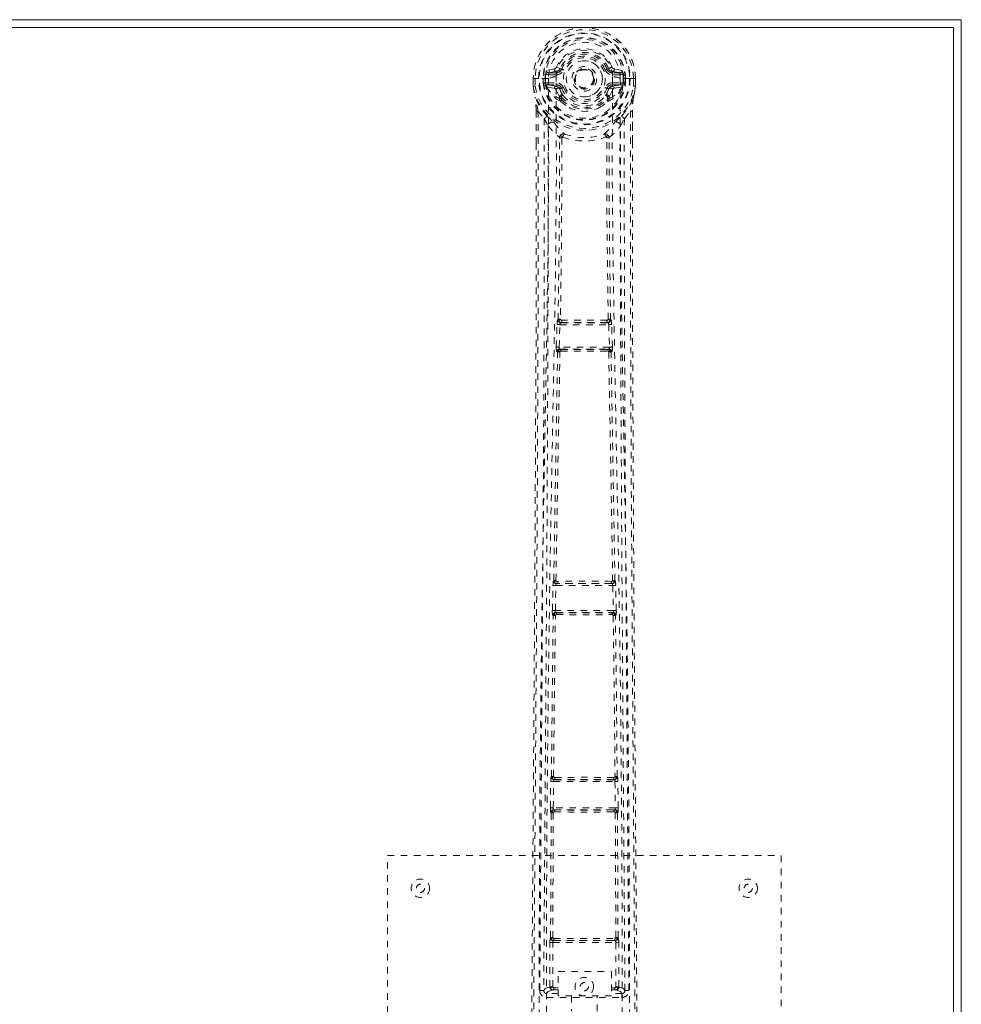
# Model space of a CAD drawing. Header units: inches. Extents: x 8.4 to 79.9, y 25.6 to 49.1.
# Tile 6 of 6: x 65.5 to 79.9, y 34 to 49.1. Entities that reach past the tile are written whole.
import ezdxf

# ---------------------------------------------------------------- set-up
doc = ezdxf.new("R2010")
doc.units = ezdxf.units.IN
doc.header["$MEASUREMENT"] = 0
doc.linetypes.add('SLD-Dashed', pattern=[0.075, 0.05, -0.025])
doc.linetypes.add('SLD-Solid', pattern=[0])

msp = doc.modelspace()

# ---------------------------------------------------------------- linework, layer by layer
at = {"color": 7, "linetype": 'SLD-Solid', "lineweight": 15}
for p, q in [((8.378, 49.05), (79.878, 49.05)), ((79.878, 49.05), (79.878, 25.55)), ((79.76, 48.932), (8.496, 48.932)), ((8.496, 48.932), (79.76, 48.932)), ((79.76, 25.669), (79.76, 48.932)), ((79.76, 48.932), (79.76, 25.669))]:
    msp.add_line(p, q, dxfattribs=at)
at = {"color": 7, "linetype": 'SLD-Dashed', "lineweight": 0}
for p, q in [((73.671, 48.3), (73.552, 48.277)), ((73.582, 48.24), (73.699, 48.261)), ((73.582, 48.24), (73.582, 48.21)), ((73.699, 48.24), (73.582, 48.24)), ((73.699, 48.261), (73.699, 48.24)), ((73.699, 48.21), (73.699, 48.24)), ((73.759, 48.304), (73.704, 48.327)), ((73.759, 48.304), (73.781, 48.295)), ((74.474, 48.295), (74.497, 48.304)), ((74.556, 48.261), (74.673, 48.24)), ((74.556, 48.261), (74.556, 48.24)), ((74.673, 48.24), (74.556, 48.24)), ((74.556, 48.21), (74.556, 48.24)), ((74.703, 48.277), (74.584, 48.3)), ((74.673, 48.21), (74.673, 48.24)), ((73.352, 48.155), (73.348, 48.154)), ((73.348, 48.155), (73.349, 48.038)), ((73.348, 48.154), (73.349, 48.038)), ((73.348, 48.154), (73.378, 48.154)), ((73.405, 48.154), (73.352, 48.155)), ((73.378, 48.154), (73.378, 48.038)), ((73.428, 48.154), (73.405, 48.154)), ((73.431, 48.154), (73.428, 48.154)), ((73.579, 48.154), (73.431, 48.154)), ((73.5, 48.082), (73.499, 48.154)), ((73.529, 48.083), (73.5, 48.081)), ((73.5, 48.081), (73.5, 48.082)), ((73.534, 48.154), (73.529, 48.154)), ((73.529, 48.154), (73.529, 48.083)), ((73.53, 48.082), (73.535, 48.063)), ((73.535, 48.077), (73.534, 48.154)), ((73.535, 48.063), (73.535, 48.077)), ((73.57, 48.088), (73.57, 48.058)), ((73.57, 48.088), (73.699, 48.088)), ((73.699, 48.21), (73.582, 48.21)), ((73.699, 48.088), (73.699, 48.058)), ((74.673, 48.21), (74.556, 48.21)), ((74.556, 48.088), (74.556, 48.058)), ((74.556, 48.088), (74.686, 48.088)), ((74.824, 48.154), (74.676, 48.154)), ((74.686, 48.058), (74.686, 48.088)), ((74.726, 48.082), (74.72, 48.063)), ((74.72, 48.063), (74.721, 48.077)), ((74.721, 48.154), (74.727, 48.154)), ((74.721, 48.077), (74.721, 48.154)), ((74.726, 48.083), (74.727, 48.154)), ((74.756, 48.081), (74.726, 48.083)), ((74.756, 48.154), (74.756, 48.082)), ((74.756, 48.082), (74.756, 48.081)), ((74.827, 48.154), (74.824, 48.154)), ((74.85, 48.154), (74.827, 48.154)), ((74.903, 48.155), (74.85, 48.154)), ((74.877, 48.038), (74.878, 48.154)), ((74.907, 48.154), (74.903, 48.155)), ((74.907, 48.038), (74.907, 48.155)), ((74.907, 48.154), (74.907, 48.038)), ((73.349, 48.038), (73.349, 48.033)), ((73.378, 48.038), (73.349, 48.038)), ((73.541, 48.04), (73.544, 48.036)), ((73.554, 48.025), (73.544, 48.036)), ((73.554, 48.025), (73.67, 48.004)), ((73.699, 48.034), (73.57, 48.058)), ((73.57, 48.058), (73.699, 48.058)), ((73.699, 48.034), (73.699, 48.058)), ((73.781, 48.004), (73.754, 47.993)), ((74.501, 47.993), (74.474, 48.004)), ((74.686, 48.058), (74.556, 48.034)), ((74.556, 48.034), (74.556, 48.058)), ((74.556, 48.058), (74.686, 48.058)), ((74.586, 48.004), (74.702, 48.025)), ((74.712, 48.036), (74.702, 48.025)), ((74.702, 48.025), (74.702, 48.025)), ((74.702, 48.025), (74.702, 48.025)), ((74.712, 48.036), (74.714, 48.04)), ((74.877, 48.038), (74.906, 48.038)), ((74.906, 48.033), (74.907, 48.038)), ((73.75, 47.847), (73.75, 47.876)), ((73.767, 47.802), (73.756, 47.82)), ((73.773, 47.88), (73.773, 47.851)), ((74.482, 47.851), (74.482, 47.88)), ((74.506, 47.847), (74.506, 47.876)), ((73.391, 47.657), (73.391, 47.165)), ((73.421, 47.656), (73.517, 47.54)), ((74.738, 47.54), (74.834, 47.656)), ((74.864, 47.657), (74.864, 47.19)), ((73.517, 47.54), (73.577, 47.429)), ((74.679, 47.429), (74.738, 47.54)), ((73.749, 47.252), (73.749, 47.252)), ((73.786, 47.249), (73.786, 47.249)), ((74.469, 47.249), (74.469, 47.249)), ((74.507, 47.252), (74.507, 47.252)), ((73.728, 44.476), (73.724, 44.475)), ((74.531, 44.475), (74.527, 44.476)), ((73.7, 44.058), (73.711, 44.4)), ((73.711, 44.4), (73.713, 44.428)), ((73.745, 44.056), (73.755, 44.398)), ((73.755, 44.398), (74.5, 44.398)), ((73.769, 44.428), (73.773, 44.43)), ((74.487, 44.428), (73.769, 44.428)), ((74.483, 44.43), (74.487, 44.428)), ((74.5, 44.398), (74.511, 44.056)), ((74.545, 44.4), (74.543, 44.428)), ((74.555, 44.058), (74.545, 44.4)), ((74.511, 44.056), (73.745, 44.056)), ((73.765, 44.022), (73.753, 44.026)), ((73.753, 44.026), (74.503, 44.026)), ((74.503, 44.026), (74.491, 44.022)), ((73.72, 43.979), (73.708, 43.983)), ((74.535, 43.979), (74.547, 43.983)), ((73.641, 40.038), (73.649, 40.419)), ((73.649, 40.419), (73.65, 40.447)), ((73.661, 40.495), (73.659, 40.494)), ((73.686, 40.037), (73.694, 40.418)), ((73.694, 40.418), (74.562, 40.418)), ((73.703, 40.448), (73.706, 40.449)), ((74.552, 40.448), (73.703, 40.448)), ((74.549, 40.449), (74.552, 40.448)), ((74.562, 40.418), (74.57, 40.037)), ((74.597, 40.494), (74.594, 40.495)), ((74.606, 40.419), (74.605, 40.447)), ((74.615, 40.038), (74.606, 40.419)), ((73.647, 39.963), (73.653, 39.96)), ((74.57, 40.037), (73.686, 40.037)), ((73.698, 40.004), (73.692, 40.007)), ((73.692, 40.007), (74.564, 40.007)), ((73.703, 39.975), (73.703, 39.975)), ((74.552, 39.975), (74.552, 39.975)), ((74.564, 40.007), (74.557, 40.004)), ((74.602, 39.96), (74.608, 39.963)), ((73.61, 37.029), (73.615, 37.427)), ((73.615, 37.427), (73.616, 37.455)), ((73.626, 37.503), (73.624, 37.502)), ((73.655, 37.028), (73.66, 37.427)), ((73.66, 37.427), (74.595, 37.427)), ((73.669, 37.457), (73.671, 37.458)), ((74.587, 37.457), (73.669, 37.457)), ((74.585, 37.458), (74.587, 37.457)), ((74.595, 37.427), (74.6, 37.028)), ((74.632, 37.502), (74.629, 37.503)), ((74.64, 37.427), (74.639, 37.455)), ((74.645, 37.029), (74.64, 37.427)), ((73.613, 35.046), (73.622, 36.951)), ((73.617, 36.954), (73.622, 36.951)), ((73.646, 35.047), (73.655, 36.953)), ((74.6, 37.028), (73.655, 37.028)), ((73.667, 36.996), (73.662, 36.998)), ((73.662, 36.998), (74.593, 36.998)), ((73.672, 36.966), (73.672, 36.966)), ((74.584, 36.966), (74.584, 36.966)), ((74.593, 36.998), (74.589, 36.996)), ((74.6, 36.953), (74.609, 35.047)), ((74.633, 36.951), (74.638, 36.954)), ((74.642, 35.046), (74.633, 36.951)), ((71.128, 36.3), (77.128, 36.3)), ((71.128, 28.3), (71.128, 36.3)), ((77.128, 36.3), (77.128, 28.3)), ((73.613, 35.046), (73.612, 35.046)), ((73.656, 35.001), (73.657, 35.001)), ((73.656, 35.001), (74.599, 35.001)), ((74.598, 35.001), (74.599, 35.001)), ((74.643, 35.046), (74.642, 35.046)), ((73.601, 34.297), (73.604, 34.971)), ((73.645, 34.297), (73.648, 34.971)), ((73.648, 34.971), (74.607, 34.971)), ((74.607, 34.971), (74.61, 34.297)), ((74.655, 34.297), (74.652, 34.971)), ((73.731, 34.158), (73.731, 34.53)), ((73.731, 34.53), (74.543, 34.53)), ((74.543, 34.53), (74.543, 34.158)), ((73.661, 34.282), (73.661, 34.252)), ((73.661, 34.282), (73.731, 34.282)), ((73.661, 34.252), (73.731, 34.252)), ((74.543, 34.282), (74.595, 34.282)), ((74.543, 34.252), (74.595, 34.252)), ((74.595, 34.282), (74.595, 34.252)), ((74.655, 34.297), (74.61, 34.297)), ((73.509, 34.244), (73.509, 34.242)), ((73.509, 34.242), (73.509, 34.232)), ((73.553, 34.195), (73.553, 34.135)), ((73.731, 34.195), (73.553, 34.195)), ((73.553, 34.135), (74.702, 34.135)), ((74.543, 34.158), (73.731, 34.158)), ((73.933, 34.158), (73.933, 33.925)), ((74.323, 33.925), (74.323, 34.158)), ((74.702, 34.195), (74.543, 34.195)), ((74.702, 34.135), (74.702, 34.195)), ((74.746, 34.232), (74.747, 34.242)), ((74.747, 34.242), (74.747, 34.244))]:
    msp.add_line(p, q, dxfattribs=at)
at = {"color": 7, "linetype": 'SLD-Dashed', "lineweight": 0, "flags": 128}
for points in [[(73.697, 48.179), (73.703, 48.258), (73.726, 48.334), (73.766, 48.404), (73.821, 48.465), (73.887, 48.515), (73.962, 48.552), (74.044, 48.574), (74.128, 48.581), (74.212, 48.574), (74.293, 48.552), (74.368, 48.515), (74.435, 48.465), (74.489, 48.404), (74.529, 48.334), (74.553, 48.258), (74.558, 48.179)], [(73.582, 48.21), (73.559, 48.215), (73.54, 48.228)], [(73.809, 48.283), (73.803, 48.286), (73.798, 48.288), (73.794, 48.29), (73.789, 48.291), (73.786, 48.293), (73.783, 48.294), (73.782, 48.295), (73.781, 48.295)], [(74.447, 48.283), (74.452, 48.286), (74.457, 48.288), (74.462, 48.29), (74.466, 48.291), (74.469, 48.293), (74.472, 48.294), (74.474, 48.295), (74.474, 48.295)], [(74.716, 48.228), (74.696, 48.215), (74.673, 48.21)], [(73.348, 48.154), (73.348, 48.154), (73.348, 48.154)], [(73.44, 33.253), (73.441, 35.348), (73.452, 37.442), (73.474, 39.535), (73.507, 41.625), (73.53, 42.937), (73.554, 44.247), (73.574, 45.553), (73.584, 46.856), (73.58, 48.154)], [(73.53, 48.082), (73.529, 48.083), (73.529, 48.083)], [(73.535, 48.077), (73.551, 48.086), (73.57, 48.088)], [(73.548, 33.308), (73.549, 35.175), (73.559, 37.04), (73.578, 38.905), (73.606, 40.768), (73.633, 42.257), (73.662, 43.743), (73.688, 45.226), (73.702, 46.705), (73.697, 48.179)], [(74.558, 48.179), (74.553, 46.705), (74.568, 45.226), (74.593, 43.743), (74.622, 42.257), (74.65, 40.768), (74.678, 38.905), (74.696, 37.04), (74.706, 35.175), (74.707, 33.308)], [(74.816, 33.253), (74.815, 35.348), (74.803, 37.442), (74.781, 39.535), (74.749, 41.625), (74.725, 42.937), (74.701, 44.247), (74.682, 45.553), (74.671, 46.856), (74.676, 48.154)], [(74.686, 48.088), (74.704, 48.086), (74.721, 48.077)], [(74.726, 48.083), (74.726, 48.082), (74.726, 48.082)], [(74.727, 48.154), (74.73, 48.154), (74.737, 48.154), (74.746, 48.154), (74.756, 48.154)], [(74.907, 48.154), (74.908, 48.154), (74.907, 48.154)], [(73.349, 48.038), (73.362, 47.944), (73.377, 47.87)], [(73.349, 48.033), (73.35, 48.033), (73.352, 48.034), (73.355, 48.034), (73.358, 48.035), (73.363, 48.035), (73.368, 48.036), (73.373, 48.037), (73.378, 48.038)], [(73.349, 48.038), (73.349, 48.038), (73.349, 48.038)], [(73.349, 48.033), (73.361, 47.946), (73.379, 47.859)], [(73.697, 47.982), (73.684, 47.999), (73.67, 48.004)], [(73.75, 47.876), (73.722, 47.923), (73.697, 47.982)], [(73.809, 48.016), (73.803, 48.013), (73.798, 48.011), (73.794, 48.009), (73.789, 48.007), (73.786, 48.006), (73.783, 48.005), (73.782, 48.004), (73.781, 48.004)], [(74.447, 48.016), (74.452, 48.013), (74.457, 48.011), (74.462, 48.009), (74.466, 48.007), (74.469, 48.006), (74.472, 48.005), (74.474, 48.004), (74.474, 48.004)], [(74.453, 47.894), (74.478, 47.937), (74.501, 47.993)], [(74.506, 47.876), (74.533, 47.923), (74.558, 47.982)], [(74.558, 47.982), (74.572, 47.999), (74.586, 48.004)], [(74.876, 47.859), (74.893, 47.936), (74.906, 48.033)], [(74.906, 48.033), (74.905, 48.033), (74.904, 48.034), (74.901, 48.034), (74.897, 48.035), (74.893, 48.035), (74.888, 48.036), (74.882, 48.037), (74.877, 48.038)], [(74.907, 48.038), (74.894, 47.944), (74.878, 47.87)], [(74.907, 48.038), (74.907, 48.038), (74.906, 48.038)], [(73.377, 47.87), (73.378, 47.864), (73.379, 47.859)], [(73.56, 47.581), (73.459, 47.704), (73.379, 47.859)], [(73.767, 47.802), (73.844, 47.74), (73.896, 47.712)], [(74.359, 47.712), (74.412, 47.74), (74.488, 47.802)], [(74.696, 47.581), (74.796, 47.704), (74.876, 47.859)], [(74.876, 47.859), (74.878, 47.864), (74.878, 47.87)], [(73.421, 47.656), (73.423, 46.961), (73.424, 46.233), (73.424, 45.472), (73.422, 44.678), (73.42, 43.894), (73.417, 43.224), (73.414, 42.591), (73.411, 41.918), (73.407, 41.204), (73.406, 41.008), (73.404, 40.81), (73.403, 40.609), (73.402, 40.406), (73.401, 40.291), (73.4, 40.045), (73.398, 39.776), (73.395, 39.345), (73.391, 38.864), (73.388, 38.333), (73.384, 37.752), (73.381, 37.362), (73.378, 36.952), (73.375, 36.547), (73.372, 36.165), (73.37, 35.797), (73.365, 35.177), (73.361, 34.603), (73.357, 34.076), (73.354, 33.594), (73.351, 33.158)], [(73.391, 47.657), (73.391, 47.656), (73.392, 47.656), (73.393, 47.656)], [(73.393, 47.656), (73.394, 47.376), (73.394, 47.165)], [(74.834, 47.656), (74.832, 46.806), (74.832, 45.916), (74.833, 44.987), (74.835, 44.021), (74.838, 43.231), (74.841, 42.6), (74.844, 41.926), (74.848, 41.209), (74.85, 41.013), (74.851, 40.813), (74.852, 40.611), (74.853, 40.406), (74.854, 40.288), (74.856, 40.039), (74.858, 39.767), (74.861, 39.333), (74.864, 38.851), (74.868, 38.322), (74.872, 37.744), (74.875, 37.357), (74.878, 36.951), (74.881, 36.503), (74.884, 36.06), (74.887, 35.644), (74.89, 35.154), (74.894, 34.709), (74.897, 34.309), (74.899, 33.954), (74.901, 33.644), (74.903, 33.379), (74.905, 33.158)], [(74.861, 47.19), (74.861, 47.374), (74.862, 47.656)], [(74.862, 47.656), (74.863, 47.656), (74.864, 47.656), (74.864, 47.657)], [(73.517, 47.54), (73.518, 46.313), (73.517, 45.082), (73.512, 43.838), (73.506, 42.577), (73.499, 41.363), (73.491, 40.149), (73.49, 39.976), (73.488, 39.799), (73.487, 39.617), (73.486, 39.43), (73.485, 39.238), (73.484, 39.112), (73.482, 38.897), (73.48, 38.654), (73.478, 38.385), (73.476, 38.065), (73.473, 37.715), (73.471, 37.332), (73.468, 36.975), (73.466, 36.656), (73.464, 36.394), (73.462, 36.165), (73.461, 35.97), (73.46, 35.88), (73.459, 35.745), (73.458, 35.612), (73.457, 35.48), (73.456, 35.35), (73.452, 34.782), (73.448, 34.24)], [(73.655, 47.493), (73.664, 47.484), (73.67, 47.478)], [(74.586, 47.478), (74.591, 47.484), (74.6, 47.493)], [(74.807, 34.24), (74.803, 34.868), (74.798, 35.53), (74.796, 35.799), (74.794, 36.006), (74.793, 36.198), (74.791, 36.421), (74.789, 36.68), (74.787, 36.971), (74.785, 37.294), (74.782, 37.643), (74.78, 37.969), (74.778, 38.269), (74.776, 38.542), (74.772, 39.113), (74.767, 39.77), (74.763, 40.426), (74.758, 41.045), (74.754, 41.726), (74.748, 42.876), (74.742, 44.041), (74.739, 45.223), (74.737, 46.385), (74.738, 47.54)], [(73.577, 47.429), (73.573, 44.132), (73.556, 40.835), (73.532, 37.538), (73.508, 34.24)], [(73.577, 47.429), (73.657, 47.335), (73.749, 47.252)], [(74.507, 47.252), (74.599, 47.335), (74.679, 47.429)], [(74.747, 34.24), (74.723, 37.538), (74.7, 40.835), (74.682, 44.132), (74.679, 47.429)], [(73.391, 47.165), (73.391, 44.033), (73.372, 40.408), (73.347, 36.784), (73.321, 33.159)], [(73.728, 44.476), (73.746, 45.862), (73.751, 47.243)], [(73.796, 47.259), (73.792, 47.269), (73.785, 47.276), (73.777, 47.28), (73.769, 47.28), (73.762, 47.277), (73.755, 47.271), (73.751, 47.262), (73.749, 47.252)], [(73.786, 47.249), (73.781, 45.866), (73.764, 44.48)], [(73.796, 47.259), (73.79, 47.255), (73.787, 47.252), (73.787, 47.251), (73.786, 47.249)], [(74.507, 47.252), (74.505, 47.262), (74.5, 47.271), (74.494, 47.277), (74.486, 47.28), (74.478, 47.28), (74.47, 47.276), (74.464, 47.269), (74.459, 47.259)], [(74.469, 47.249), (74.469, 47.251), (74.468, 47.252), (74.466, 47.255), (74.459, 47.259)], [(74.492, 44.48), (74.474, 45.866), (74.469, 47.249)], [(74.527, 44.476), (74.51, 45.862), (74.504, 47.243)], [(74.864, 47.19), (74.865, 44.033), (74.883, 40.408), (74.909, 36.784), (74.935, 33.159)], [(73.764, 44.48), (73.754, 44.475), (73.747, 44.467), (73.743, 44.459), (73.743, 44.45), (73.746, 44.442), (73.753, 44.436), (73.762, 44.431), (73.773, 44.43)], [(74.483, 44.43), (74.493, 44.431), (74.503, 44.436), (74.509, 44.442), (74.512, 44.45), (74.512, 44.459), (74.508, 44.467), (74.501, 44.475), (74.492, 44.48)], [(73.711, 44.4), (73.713, 44.4), (73.716, 44.4), (73.72, 44.4), (73.726, 44.399), (73.732, 44.399), (73.74, 44.399), (73.747, 44.399), (73.755, 44.398)], [(73.769, 44.428), (73.769, 44.428), (73.768, 44.428), (73.768, 44.428), (73.766, 44.428), (73.764, 44.426), (73.76, 44.419), (73.757, 44.41), (73.756, 44.404), (73.755, 44.398)], [(74.5, 44.398), (74.499, 44.404), (74.498, 44.41), (74.495, 44.419), (74.491, 44.426), (74.487, 44.428), (74.487, 44.428), (74.487, 44.428)], [(74.5, 44.398), (74.508, 44.399), (74.516, 44.399), (74.523, 44.399), (74.529, 44.399), (74.535, 44.4), (74.539, 44.4), (74.543, 44.4), (74.545, 44.4)], [(73.7, 44.058), (73.702, 44.058), (73.705, 44.058), (73.71, 44.058), (73.715, 44.057), (73.722, 44.057), (73.729, 44.057), (73.737, 44.057), (73.745, 44.056)], [(73.765, 44.022), (73.755, 44.021), (73.747, 44.018), (73.742, 44.013), (73.739, 44.006), (73.739, 44), (73.742, 43.993), (73.747, 43.987), (73.755, 43.982)], [(73.745, 44.056), (73.745, 44.051), (73.745, 44.045), (73.745, 44.04), (73.746, 44.036), (73.749, 44.029), (73.753, 44.026)], [(74.5, 43.982), (74.508, 43.987), (74.514, 43.993), (74.517, 44), (74.517, 44.006), (74.514, 44.013), (74.508, 44.018), (74.5, 44.021), (74.491, 44.022)], [(74.503, 44.026), (74.506, 44.029), (74.509, 44.036), (74.51, 44.04), (74.511, 44.045), (74.511, 44.051), (74.511, 44.056)], [(74.511, 44.056), (74.519, 44.057), (74.526, 44.057), (74.534, 44.057), (74.54, 44.057), (74.546, 44.058), (74.55, 44.058), (74.553, 44.058), (74.555, 44.058)], [(73.661, 40.495), (73.69, 42.239), (73.72, 43.979)], [(73.695, 40.497), (73.725, 42.241), (73.755, 43.982)], [(74.5, 43.982), (74.531, 42.241), (74.56, 40.497)], [(74.594, 40.495), (74.565, 42.239), (74.535, 43.979)], [(73.649, 40.419), (73.651, 40.419), (73.654, 40.419), (73.658, 40.419), (73.664, 40.419), (73.67, 40.419), (73.678, 40.418), (73.686, 40.418), (73.694, 40.418)], [(73.695, 40.497), (73.686, 40.492), (73.68, 40.485), (73.676, 40.477), (73.676, 40.468), (73.68, 40.461), (73.686, 40.455), (73.695, 40.451), (73.706, 40.449)], [(74.549, 40.449), (74.56, 40.451), (74.569, 40.455), (74.576, 40.461), (74.579, 40.468), (74.579, 40.477), (74.576, 40.485), (74.569, 40.492), (74.56, 40.497)], [(74.562, 40.418), (74.56, 40.429), (74.558, 40.439), (74.555, 40.445), (74.552, 40.448), (74.552, 40.448)], [(74.562, 40.418), (74.577, 40.418), (74.592, 40.419), (74.602, 40.419), (74.606, 40.419)], [(73.626, 37.503), (73.638, 38.732), (73.653, 39.96)], [(73.641, 40.038), (73.642, 40.038), (73.646, 40.038), (73.65, 40.038), (73.656, 40.038), (73.662, 40.037), (73.669, 40.037), (73.677, 40.037), (73.686, 40.037)], [(73.659, 37.505), (73.671, 38.734), (73.687, 39.962)], [(73.698, 40.004), (73.689, 40.003), (73.68, 39.999), (73.674, 39.994), (73.671, 39.987), (73.67, 39.98), (73.673, 39.973), (73.679, 39.967), (73.687, 39.962)], [(74.568, 39.962), (74.576, 39.967), (74.582, 39.973), (74.585, 39.98), (74.585, 39.987), (74.581, 39.994), (74.575, 39.999), (74.567, 40.003), (74.557, 40.004)], [(74.568, 39.962), (74.584, 38.734), (74.596, 37.505)], [(74.57, 40.037), (74.578, 40.037), (74.586, 40.037), (74.593, 40.037), (74.6, 40.038), (74.605, 40.038), (74.61, 40.038), (74.613, 40.038), (74.615, 40.038)], [(74.629, 37.503), (74.617, 38.732), (74.602, 39.96)], [(73.615, 37.427), (73.617, 37.427), (73.62, 37.427), (73.624, 37.427), (73.63, 37.427), (73.636, 37.427), (73.644, 37.427), (73.652, 37.427), (73.66, 37.427)], [(73.659, 37.505), (73.651, 37.499), (73.644, 37.492), (73.641, 37.485), (73.641, 37.477), (73.645, 37.469), (73.652, 37.463), (73.661, 37.459), (73.671, 37.458)], [(74.585, 37.458), (74.595, 37.459), (74.604, 37.463), (74.61, 37.469), (74.614, 37.477), (74.614, 37.485), (74.611, 37.492), (74.605, 37.499), (74.596, 37.505)], [(74.595, 37.427), (74.611, 37.427), (74.626, 37.427), (74.636, 37.427), (74.64, 37.427)], [(73.61, 37.029), (73.612, 37.029), (73.615, 37.029), (73.62, 37.028), (73.625, 37.028), (73.632, 37.028), (73.639, 37.028), (73.647, 37.028), (73.655, 37.028)], [(73.667, 36.996), (73.657, 36.995), (73.648, 36.991), (73.642, 36.986), (73.639, 36.979), (73.638, 36.972), (73.641, 36.964), (73.647, 36.958), (73.655, 36.953)], [(74.6, 36.953), (74.608, 36.958), (74.614, 36.964), (74.617, 36.972), (74.617, 36.979), (74.613, 36.986), (74.607, 36.991), (74.598, 36.995), (74.589, 36.996)], [(74.6, 37.028), (74.608, 37.028), (74.616, 37.028), (74.624, 37.028), (74.63, 37.028), (74.636, 37.028), (74.64, 37.029), (74.643, 37.029), (74.645, 37.029)], [(73.646, 35.047), (73.638, 35.042), (73.632, 35.035), (73.629, 35.028), (73.629, 35.02), (73.632, 35.012), (73.639, 35.006), (73.647, 35.003), (73.657, 35.001)], [(73.664, 35.033), (73.894, 35.033), (74.128, 35.033), (74.362, 35.033), (74.592, 35.033)], [(73.671, 35.002), (73.782, 35.002), (73.895, 35.002), (74.008, 35.002), (74.121, 35.002), (74.249, 35.002), (74.376, 35.002), (74.484, 35.002), (74.585, 35.002)], [(74.598, 35.001), (74.608, 35.003), (74.617, 35.006), (74.623, 35.012), (74.627, 35.02), (74.627, 35.028), (74.624, 35.035), (74.618, 35.042), (74.609, 35.047)], [(73.604, 34.971), (73.605, 34.971), (73.608, 34.971), (73.613, 34.971), (73.618, 34.971), (73.625, 34.971), (73.632, 34.971), (73.64, 34.971), (73.648, 34.971)], [(74.607, 34.971), (74.615, 34.971), (74.623, 34.971), (74.63, 34.971), (74.637, 34.971), (74.643, 34.971), (74.647, 34.971), (74.65, 34.971), (74.652, 34.971)], [(73.601, 34.297), (73.532, 34.269), (73.511, 34.243)], [(73.553, 34.195), (73.576, 34.223), (73.645, 34.252)], [(73.601, 34.297), (73.602, 34.297), (73.605, 34.297), (73.61, 34.297), (73.615, 34.297), (73.622, 34.297), (73.629, 34.297), (73.637, 34.297), (73.645, 34.297)], [(73.645, 34.297), (73.634, 34.294), (73.625, 34.288), (73.619, 34.281), (73.617, 34.273), (73.619, 34.265), (73.625, 34.258), (73.634, 34.254), (73.645, 34.252)], [(74.61, 34.252), (74.621, 34.254), (74.63, 34.258), (74.636, 34.265), (74.638, 34.273), (74.636, 34.281), (74.63, 34.288), (74.621, 34.294), (74.61, 34.297)], [(74.61, 34.252), (74.679, 34.223), (74.702, 34.195)], [(74.747, 34.24), (74.724, 34.269), (74.655, 34.297)]]:
    msp.add_lwpolyline(points, dxfattribs=at)
at = {"color": 7, "linetype": 'SLD-Dashed', "lineweight": 0}
for centre, radius in [((74.128, 48.149), 0.7), ((74.128, 48.149), 0.69), ((74.128, 48.149), 0.623), ((74.128, 48.149), 0.32), ((74.128, 48.149), 0.275), ((74.128, 48.149), 0.188), ((74.128, 48.149), 0.157), ((74.128, 48.149), 0.142), ((74.128, 48.149), 0.139), ((74.128, 48.149), 0.138), ((71.628, 35.8), 0.14), ((76.628, 35.8), 0.14), ((71.628, 35.8), 0.0625), ((76.628, 35.8), 0.0625), ((74.128, 34.3), 0.141), ((74.128, 34.3), 0.0625)]:
    msp.add_circle(centre, radius, dxfattribs=at)
for centre, radius, start, end in [((74.128, 48.149), 0.78, 0.3688, 179.6312), ((74.128, 48.149), 0.78, 0, 179.6393), ((74.128, 48.149), 0.75, 0.3649, 179.6351), ((74.128, 48.149), 0.629, 0.4518, 179.5482), ((74.128, 48.149), 0.599, 0.4517, 179.5483), ((74.128, 48.158), 0.548, 359.5912, 180.4088), ((74.128, 48.149), 0.459, 22.774, 157.226), ((74.128, 48.149), 0.4, 22.774, 157.226), ((74.128, 48.149), 0.376, 22.774, 157.226), ((74.128, 48.149), 0.346, 22.7736, 157.2264), ((74.128, 48.149), 0.275, 90, 270), ((74.128, 48.149), 0.275, 270, 90), ((74.128, 48.149), 0.593, 172.3909, 179.5504), ((73.744, 48.201), 0.206, 158.3419, 172.342), ((73.581, 48.27), 0.0299, 167.8915, 271.9526), ((73.7, 48.291), 0.0301, 162.3463, 268.5822), ((73.662, 48.345), 0.0455, 281.3779, 337.4463), ((73.693, 48.332), 0.0714, 274.7487, 337.1357), ((73.699, 48.329), 0.089, 270, 337.226), ((73.699, 48.329), 0.119, 270.0015, 337.2245), ((74.556, 48.329), 0.119, 202.7755, 269.9985), ((74.556, 48.329), 0.089, 202.774, 270), ((74.962, 47.273), 1.131, 111.2704, 114.2771), ((74.562, 48.332), 0.0714, 202.8748, 265.2401), ((74.593, 48.345), 0.0454, 202.4594, 258.7164), ((74.556, 48.291), 0.0301, 271.4522, 17.6193), ((74.674, 48.27), 0.0299, 268.0451, 12.1109), ((74.512, 48.201), 0.206, 7.658, 21.6581), ((74.128, 48.149), 0.593, 0.4496, 7.6091), ((73.52, 48.968), 0.814, 268.5055, 270.5917), ((74.128, 48.149), 0.632, 186.2253, 353.7747), ((74.128, 48.149), 0.602, 186.4272, 353.5728), ((73.694, 47.898), 0.281, 89.3582, 113.9465), ((73.699, 47.969), 0.119, 22.7755, 89.9985), ((74.556, 47.969), 0.119, 90.0015, 157.2245), ((74.559, 47.884), 0.295, 66.6391, 90.0567), ((74.885, 49.491), 1.336, 269.6911, 270.959), ((73.378, 48.038), 0.03, 180.3597, 185.4274), ((74.128, 48.149), 0.787, 188.4818, 351.5182), ((74.128, 48.149), 0.758, 188.4818, 351.5182), ((73.612, 48.07), 0.0768, 185.3333, 203.2307), ((73.569, 48.028), 0.0305, 89.0204, 157.2867), ((73.991, 48.239), 0.491, 204.4634, 242.9725), ((73.932, 48.243), 0.436, 209.9189, 245.3124), ((73.699, 48.004), 0.0299, 91.0345, 179.13), ((73.728, 47.976), 0.031, 31.813, 169.947), ((73.699, 47.969), 0.089, 22.774, 90), ((73.693, 47.969), 0.0651, 21.3263, 85.0685), ((74.194, 48.146), 0.466, 199.2251, 212.8209), ((74.128, 48.149), 0.376, 202.774, 337.226), ((74.128, 48.149), 0.346, 202.7736, 337.2264), ((74.556, 47.969), 0.089, 90, 157.226), ((74.267, 48.238), 0.489, 296.9329, 335.6185), ((74.562, 47.969), 0.0651, 94.9297, 158.6755), ((74.528, 47.976), 0.031, 10.0472, 148.1945), ((74.323, 48.244), 0.437, 294.7121, 330.0435), ((74.556, 48.004), 0.03, 0.9408, 88.8947), ((74.686, 48.028), 0.0305, 22.7133, 90.9839), ((74.614, 48.078), 0.108, 339.3431, 352.093), ((72.179, 47.684), 1.212, 358.7185, 8.8307), ((69.717, 46.998), 3.762, 10.0631, 13.2269), ((73.78, 47.873), 0.0305, 42.6537, 174.2953), ((73.771, 47.822), 0.0583, 88.1981, 111.6915), ((73.771, 47.792), 0.0585, 88.1904, 111.6171), ((73.794, 47.843), 0.044, 174.849, 210.5379), ((73.808, 47.795), 0.0414, 126.9753, 169.7882), ((73.803, 47.853), 0.0406, 91.2121, 138.2197), ((74.128, 48.16), 0.452, 218.313, 321.6874), ((73.805, 47.851), 0.0322, 181.2489, 226.7836), ((74.128, 48.184), 0.496, 225.9957, 314.0043), ((74.128, 48.144), 0.41, 217.5695, 322.4305), ((74.475, 47.873), 0.0305, 5.7038, 137.3472), ((74.452, 47.853), 0.0406, 41.7776, 88.7906), ((74.45, 47.851), 0.0322, 313.2154, 358.7522), ((74.446, 47.794), 0.0423, 10.6869, 52.5497), ((74.484, 47.822), 0.0583, 68.312, 91.7984), ((74.484, 47.792), 0.0585, 68.3839, 91.8085), ((74.444, 47.846), 0.0618, 315.5532, 1.0086), ((78.544, 46.997), 3.767, 166.7758, 169.9355), ((76.075, 47.684), 1.212, 171.166, 181.2835), ((73.415, 48.072), 0.417, 267.0349, 270.8729), ((74.128, 48.129), 0.477, 240.9734, 299.0077), ((74.841, 48.079), 0.424, 269.1465, 272.8876), ((74.117, 46.956), 0.837, 131.7246, 135.7276), ((75.097, 49.151), 2.198, 225.6109, 228.9948), ((73.638, 47.426), 0.0608, 58.0489, 177.7544), ((74.394, 47.985), 0.885, 215.0189, 230.1583), ((73.861, 47.986), 0.885, 309.8452, 324.9796), ((74.618, 47.426), 0.0608, 2.2677, 121.929), ((73.159, 49.151), 2.197, 311.0044, 314.3895), ((74.139, 46.956), 0.837, 44.2724, 48.2754), ((73.809, 47.248), 0.0608, 72.7838, 176.5526), ((73.738, 47.244), 0.0129, 353.7433, 34.0801), ((73.783, 47.158), 0.0911, 87.6197, 110.3338), ((73.877, 47.24), 0.0829, 126.7458, 166.3282), ((74.127, 48.166), 0.965, 249.9314, 290.0881), ((74.128, 48.094), 0.843, 249.1446, 290.8601), ((74.446, 47.248), 0.0608, 3.4479, 107.2157), ((74.378, 47.24), 0.0829, 13.6678, 53.2582), ((74.473, 47.158), 0.0911, 69.6642, 92.38), ((74.518, 47.244), 0.0139, 147.4219, 184.7547), ((73.797, 44.432), 0.0844, 149.4098, 182.7376), ((73.769, 44.474), 0.0451, 178.377, 269.1298), ((73.757, 44.375), 0.106, 86.4211, 105.8506), ((73.773, 44.475), 0.0451, 178.3435, 269.117), ((73.784, 44.486), 0.0218, 195.9587, 264.9633), ((73.838, 44.456), 0.0556, 171.8541, 207.4189), ((74.128, 10.826), 33.64, 89.4122, 90.5879), ((74.418, 44.456), 0.0557, 332.5957, 8.1286), ((74.47, 44.487), 0.0225, 276.3315, 342.7994), ((74.482, 44.475), 0.0451, 270.8842, 1.6552), ((74.486, 44.474), 0.0451, 270.8702, 1.623), ((74.498, 44.375), 0.106, 74.1492, 93.5772), ((74.459, 44.432), 0.0844, 357.2608, 30.5928), ((73.787, 44.332), 0.0988, 89.1346, 98.2832), ((74.128, 10.678), 33.755, 89.4239, 90.5762), ((74.468, 44.323), 0.108, 82.1091, 90.4711), ((73.851, 44.036), 0.152, 171.747, 200.3876), ((73.753, 43.981), 0.0451, 90.7477, 177.9934), ((73.765, 43.977), 0.0451, 90.7784, 177.9023), ((73.775, 44.091), 0.0695, 261.1447, 271.2286), ((73.812, 44), 0.0416, 148.4222, 186.6566), ((74.128, 77.362), 33.343, 269.3971, 270.6029), ((74.48, 44.091), 0.0694, 268.7712, 278.8584), ((74.443, 44), 0.0416, 353.3429, 31.5777), ((74.49, 43.977), 0.0451, 2.0924, 89.2239), ((74.502, 43.981), 0.0451, 2.0066, 89.2523), ((74.405, 44.036), 0.152, 339.6113, 8.2541), ((73.749, 43.872), 0.111, 86.5299, 104.9362), ((73.773, 43.976), 0.0187, 96.652, 161.1193), ((74.128, 79.716), 35.723, 269.4278, 270.5722), ((74.483, 43.977), 0.018, 17.5696, 84.6448), ((74.507, 43.872), 0.111, 75.0638, 93.4701), ((73.758, 40.452), 0.108, 156.9269, 182.5664), ((73.704, 40.493), 0.0451, 178.9484, 269.4387), ((73.688, 40.347), 0.15, 87.1281, 100.1703), ((73.706, 40.494), 0.0451, 178.9425, 269.4282), ((73.731, 40.422), 0.0377, 137.3769, 186.7543), ((73.715, 40.503), 0.0208, 195.7332, 264.8203), ((73.719, 40.362), 0.0879, 89.3671, 98.6807), ((74.128, 6.472), 34.013, 89.302, 90.698), ((73.759, 40.475), 0.046, 171.1093, 212.9134), ((74.128, 6.785), 33.667, 89.3065, 90.6935), ((74.497, 40.475), 0.046, 327.0868, 8.8825), ((74.537, 40.37), 0.0804, 80.8824, 91.0736), ((74.54, 40.503), 0.0215, 276.4356, 343.0035), ((74.549, 40.494), 0.0451, 270.5714, 1.0579), ((74.551, 40.493), 0.0451, 270.5606, 1.0523), ((74.568, 40.347), 0.15, 79.8311, 92.8705), ((74.498, 40.452), 0.108, 357.4367, 23.0708), ((73.836, 40.016), 0.197, 173.7212, 195.7407), ((73.692, 39.962), 0.0451, 90.5107, 178.5661), ((73.699, 39.959), 0.0451, 90.5347, 178.5426), ((73.68, 39.799), 0.163, 87.4368, 99.3615), ((73.72, 40.028), 0.0358, 166.3238, 216.9741), ((73.706, 39.956), 0.0194, 96.6023, 161.4586), ((73.709, 40.07), 0.0666, 260.6097, 271.2192), ((73.742, 39.98), 0.0389, 144.1997, 187.7306), ((74.128, 75.246), 35.273, 269.3109, 270.6891), ((74.128, 73.407), 33.406, 269.2843, 270.7157), ((74.547, 40.066), 0.0632, 268.5005, 279.6737), ((74.513, 39.98), 0.0389, 352.2643, 35.7968), ((74.55, 39.956), 0.0188, 17.2505, 84.6692), ((74.557, 39.959), 0.0451, 1.4574, 89.4652), ((74.535, 40.028), 0.0358, 323.0387, 13.6634), ((74.563, 39.962), 0.0451, 1.4351, 89.488), ((74.575, 39.799), 0.163, 80.6388, 92.5632), ((74.419, 40.016), 0.197, 344.26, 6.2781), ((73.727, 37.461), 0.111, 158.2645, 183.0446), ((73.669, 37.502), 0.0451, 179.5195, 269.4745), ((73.652, 37.276), 0.228, 88.2464, 96.5704), ((73.671, 37.503), 0.0451, 179.5182, 269.4643), ((73.679, 37.511), 0.0205, 196.415, 264.6232), ((73.698, 37.432), 0.0382, 139.8046, 188.0278), ((73.683, 37.39), 0.069, 88.4786, 99.8467), ((73.719, 37.483), 0.0421, 170.8978, 215.8278), ((74.128, 3.278), 34.215, 89.2453, 90.7547), ((74.128, 3.885), 33.577, 89.2436, 90.7564), ((74.537, 37.483), 0.0421, 324.1722, 9.1022), ((74.573, 37.386), 0.0727, 80.4452, 91.2294), ((74.576, 37.511), 0.0213, 276.6854, 342.2765), ((74.584, 37.503), 0.0451, 270.5357, 0.4818), ((74.586, 37.502), 0.0451, 270.524, 0.482), ((74.558, 37.432), 0.0382, 351.9697, 40.1979), ((74.603, 37.276), 0.228, 83.4296, 91.7536), ((74.528, 37.461), 0.111, 356.9537, 21.7378), ((73.809, 37.009), 0.199, 174.3275, 196.0586), ((73.662, 36.953), 0.0451, 90.5088, 179.1221), ((73.667, 36.951), 0.0451, 90.5269, 179.1166), ((73.649, 36.693), 0.26, 88.5696, 95.8615), ((73.691, 37.02), 0.0366, 167.9764, 217.5424), ((73.674, 36.946), 0.0201, 96.8461, 161.2464), ((73.678, 37.061), 0.0658, 260.3573, 271.2335), ((73.709, 36.972), 0.0382, 142.4363, 188.2857), ((74.128, 71.951), 34.988, 269.2532, 270.7468), ((74.128, 70.41), 33.418, 269.2309, 270.7691), ((74.578, 37.057), 0.0625, 268.4796, 279.931), ((74.546, 36.972), 0.0382, 351.7141, 37.5641), ((74.582, 36.947), 0.0194, 17.4377, 84.4697), ((74.588, 36.951), 0.0451, 0.8834, 89.4731), ((74.564, 37.02), 0.0366, 322.4435, 12.0292), ((74.593, 36.953), 0.0451, 0.8778, 89.4942), ((74.607, 36.693), 0.26, 84.1353, 91.432), ((74.446, 37.009), 0.2, 343.9422, 5.6717), ((73.792, 34.987), 0.189, 161.9953, 184.9949), ((73.657, 35.046), 0.0451, 179.9303, 268.6427), ((73.641, 34.669), 0.378, 89.1508, 94.1269), ((73.658, 35.046), 0.0451, 179.9264, 268.6405), ((73.666, 35.053), 0.0202, 195.8431, 264.9922), ((73.685, 34.977), 0.037, 140.5698, 189.8799), ((73.668, 34.936), 0.0658, 87.487, 99.267), ((73.704, 35.026), 0.0404, 170.2231, 216.1758), ((74.552, 35.026), 0.0405, 323.8419, 9.7663), ((74.587, 34.93), 0.0721, 81.2522, 91.9832), ((74.589, 35.054), 0.0214, 277.2252, 341.9942), ((74.597, 35.046), 0.0451, 271.3625, 0.0706), ((74.598, 35.046), 0.0451, 271.3573, 0.0697), ((74.566, 34.976), 0.0411, 352.7358, 36.8145), ((74.615, 34.679), 0.368, 85.8062, 90.9162), ((74.464, 34.987), 0.189, 355.0038, 18.006), ((73.646, 34.297), 0.0451, 179.8932, 269.5744), ((73.662, 34.299), 0.0168, 187.7544, 265.4576), ((73.658, 34.098), 0.154, 89.0436, 94.7373), ((74.594, 34.299), 0.0164, 273.5335, 353.2545), ((74.597, 34.078), 0.174, 85.5866, 90.6325), ((74.61, 34.297), 0.0451, 270.4251, 0.0633), ((73.498, 39.142), 4.902, 269.4208, 270.1221), ((73.553, 34.24), 0.105, 179.5867, 269.9886), ((73.552, 34.237), 0.0425, 186.0827, 271.7582), ((74.702, 34.24), 0.105, 270.0116, 0.4131), ((74.703, 34.237), 0.0425, 268.2419, 353.9173), ((74.757, 39.154), 4.914, 269.8788, 270.5783)]:
    msp.add_arc(centre, radius, start, end, dxfattribs=at)

doc.saveas('drawing.dxf')
